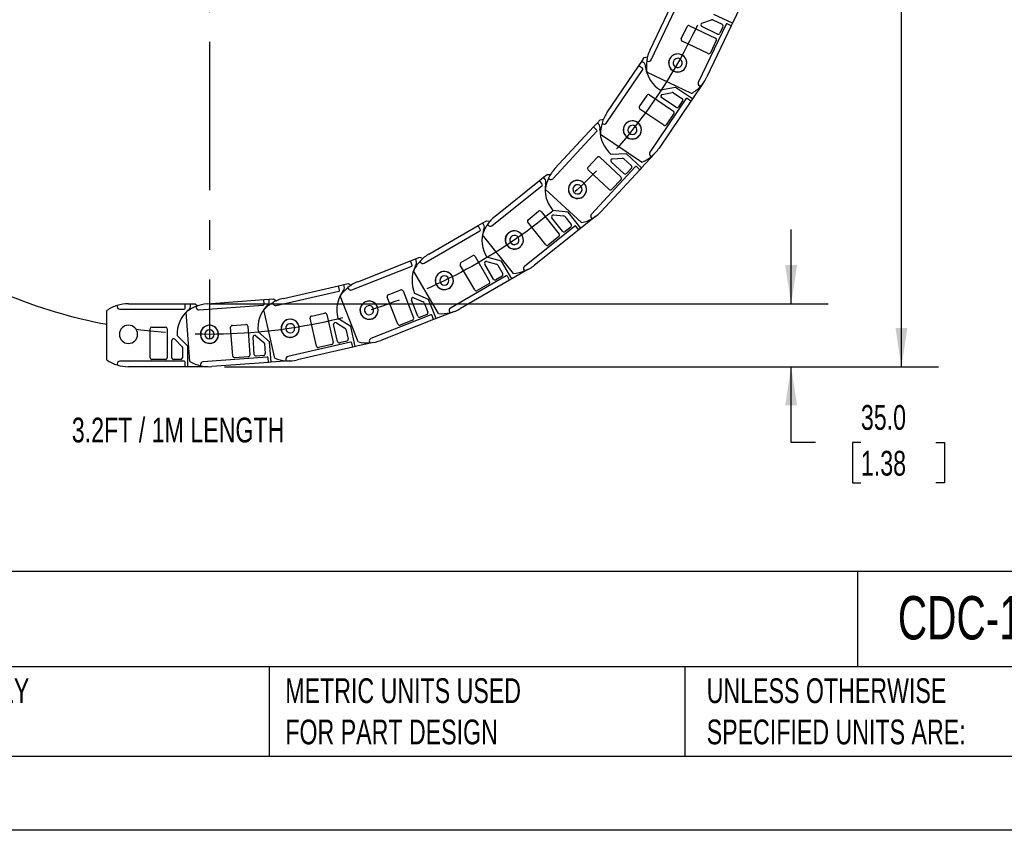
# Model space of a CAD drawing. Header units: millimetres. Extents: x 0 to 1816, y 0 to 1403.
# Tile 2 of 14: x 547 to 1094, y 0 to 450. Entities that reach past the tile are written whole.
import ezdxf

# ---------------------------------------------------------------- set-up
doc = ezdxf.new("R2010")
doc.units = ezdxf.units.MM
doc.header["$LTSCALE"] = 6.5
doc.linetypes.add('CENTERX2', pattern=[20.32, 12.7, -2.54, 2.54, -2.54])
doc.layers.add('CENTER', color=40, linetype='CENTERX2')
doc.layers.add('DIMENSIONS', color=140, linetype='Continuous', lineweight=25)
doc.layers.add('TEXT', color=140, linetype='Continuous', lineweight=25)
doc.styles.add('SLDTEXTSTYLE0', font='TXT', dxfattribs={"width": 0.7})
doc.dimstyles.new('SLDDIMSTYLE2', dxfattribs={"dimtxt": 14.027051, "dimasz": 21.463, "dimexe": 0, "dimexo": 0.0625, "dimgap": 3.506763, "dimtad": 0, "dimtih": 1, "dimtoh": 1, "dimdec": 1, "dimrnd": 1e-09, "dimzin": 12, "dimdsep": 46, "dimtxsty": 'SLDTEXTSTYLE0', "dimsah": 1, "dimcen": 0.09, "dimadec": 0, "dimazin": 3, "dimtfac": 1, "dimtdec": 1, "dimtofl": 0, "dimtmove": 0, "dimatfit": 3, "dimfxl": 0, "dimfrac": 2, "dimtolj": 1, "dimtzin": 12, "dimarcsym": 0})
doc.dimstyles.new('SLDDIMSTYLE3', dxfattribs={"dimtxt": 14.027051, "dimasz": 21.463, "dimexe": 0, "dimexo": 0.0625, "dimgap": 3.506763, "dimtad": 0, "dimtih": 1, "dimtoh": 1, "dimdec": 1, "dimrnd": 1e-09, "dimzin": 4, "dimdsep": 46, "dimtxsty": 'SLDTEXTSTYLE0', "dimsah": 1, "dimcen": 0.09, "dimadec": 0, "dimazin": 1, "dimtfac": 1, "dimtdec": 1, "dimtmove": 0, "dimatfit": 0, "dimfxl": 0, "dimfrac": 2, "dimtolj": 1, "dimtzin": 12, "dimarcsym": 0})

# ---------------------------------------------------------------- blocks, each defined once
blk = doc.blocks.new('_D_2')
at = {"layer": 'DIMENSIONS'}
for p, q in [((701.31, 855.15), (1057.48, 855.15)), ((1036.84, 855.15), (1036.84, 547.53)), ((1010.16, 522.09), (1005.45, 522.09)), ((1005.45, 522.09), (1005.45, 499.8)), ((1063.52, 522.09), (1068.23, 522.09)), ((1068.23, 522.09), (1068.23, 499.8)), ((1005.45, 499.8), (1010.16, 499.8)), ((1068.23, 499.8), (1063.52, 499.8)), ((1036.84, 257.59), (1036.84, 496.66)), ((660.69, 257.59), (1057.48, 257.59))]:
    blk.add_line(p, q, dxfattribs=at)
for points in [[(1036.84, 855.15), (1033.54, 833.69), (1040.14, 833.69)], [(1036.84, 257.59), (1040.14, 279.05), (1033.54, 279.05)]]:
    blk.add_solid(points, dxfattribs=at)
at = {"layer": 'DIMENSIONS', "char_height": 13.758, "attachment_point": 1, "style": 'SLDTEXTSTYLE0'}
for s, insert in [('597.6', (1010.16, 542.97)), ('23.53', (1010.16, 517.54))]:
    blk.add_mtext(s, dxfattribs=dict(at, insert=insert))
blk = doc.blocks.new('_D_3')
at = {"layer": 'DIMENSIONS'}
for p, q in [((975.56, 292.59), (975.56, 333.87)), ((652.69, 292.59), (996.19, 292.59)), ((660.69, 257.59), (996.19, 257.59)), ((975.56, 215.42), (975.56, 257.59)), ((989.03, 215.42), (975.56, 215.42)), ((1014.32, 215.42), (1009.61, 215.42)), ((1009.61, 215.42), (1009.61, 193.12)), ((1056, 215.42), (1060.72, 215.42)), ((1060.72, 215.42), (1060.72, 193.12)), ((1009.61, 193.12), (1014.32, 193.12)), ((1060.72, 193.12), (1056, 193.12))]:
    blk.add_line(p, q, dxfattribs=at)
for points in [[(975.56, 292.59), (978.86, 314.05), (972.26, 314.05)], [(975.56, 257.59), (972.26, 236.13), (978.86, 236.13)]]:
    blk.add_solid(points, dxfattribs=at)
at = {"layer": 'DIMENSIONS', "char_height": 13.758, "attachment_point": 1, "style": 'SLDTEXTSTYLE0'}
for s, insert in [('35.0', (1014.32, 236.29)), ('1.38', (1014.32, 210.86))]:
    blk.add_mtext(s, dxfattribs=dict(at, insert=insert))
blk = doc.blocks.new('SW_CENTERMARKSYMBOL_2')
at = {"layer": 'CENTER', "color": 0}
blk.add_line((0, -5.08), (0, -302.28), dxfattribs=at)

msp = doc.modelspace()

# ---------------------------------------------------------------- linework, layer by layer
for p, q in [((897.18, 433.68), (910.74, 462.11)), ((897.82, 428.05), (913.23, 460.36)), ((947.41, 457.69), (942.98, 448.39)), ((926.03, 448.39), (931.37, 450.28)), ((932.13, 450.24), (937.17, 447.84)), ((942.98, 448.39), (932.69, 453.3)), ((914.51, 439.81), (917.74, 446.58)), ((919.07, 447.05), (933.51, 440.17)), ((939.41, 447.88), (924, 415.57)), ((934.59, 442.42), (925.94, 446.55)), ((942.33, 447.04), (928.77, 418.61)), ((937.64, 446.51), (935.92, 442.89)), ((942.33, 447.04), (940.07, 448.12)), ((942.98, 448.39), (942.33, 447.04)), ((929.42, 431.59), (914.98, 438.48)), ((933.98, 438.83), (930.76, 432.06)), ((890.91, 424.75), (892.59, 427.24)), ((892.59, 427.24), (893.99, 429.31)), ((893.42, 426.68), (892.59, 427.24)), ((893.99, 429.31), (895.79, 429.83)), ((895.34, 427.57), (895.82, 427.34)), ((873.04, 393.01), (893.11, 422.66)), ((873.25, 398.67), (890.91, 424.75)), ((892.98, 423.35), (890.91, 424.75)), ((920.2, 409.4), (895.41, 421.22)), ((911.29, 412.77), (902.97, 411.16)), ((920.73, 406.37), (911.29, 412.77)), ((926.51, 414.91), (920.73, 406.37)), ((924.7, 413.57), (925.18, 413.34)), ((891.3, 402.15), (895.51, 408.36)), ((896.89, 408.63), (910.14, 399.65)), ((917.13, 406.4), (897.05, 376.76)), ((919.89, 405.13), (902.23, 379.05)), ((911.54, 401.73), (903.61, 407.1)), ((903.98, 408.91), (909.53, 409.98)), ((910.28, 409.83), (914.91, 406.69)), ((915.18, 405.3), (912.93, 401.99)), ((919.89, 405.13), (917.82, 406.53)), ((920.73, 406.37), (919.89, 405.13)), ((904.82, 391.79), (891.57, 400.76)), ((867.75, 392.99), (869.44, 394.83)), ((869.44, 394.83), (871.3, 395.08)), ((910.41, 398.27), (906.21, 392.06)), ((843.3, 362.08), (867.58, 388.39)), ((844.35, 367.64), (865.71, 390.79)), ((865.71, 390.79), (867.75, 392.99)), ((867.55, 389.09), (865.71, 390.79)), ((868.48, 392.31), (867.75, 392.99)), ((870.52, 392.91), (870.96, 392.61)), ((892.38, 371.22), (869.64, 386.62)), ((862.72, 368.38), (867.81, 373.89)), ((869.22, 373.94), (880.98, 363.09)), ((884.07, 375.89), (875.61, 375.55)), ((876.27, 373.17), (881.92, 373.39)), ((882.64, 373.13), (886.74, 369.34)), ((892.45, 368.15), (884.07, 375.89)), ((899.44, 375.73), (892.45, 368.15)), ((897.46, 374.67), (897.9, 374.37)), ((874.54, 356.11), (862.78, 366.96)), ((888.89, 368.72), (864.61, 342.41)), ((891.44, 367.05), (870.07, 343.9)), ((882.67, 364.93), (875.63, 371.43)), ((886.8, 367.93), (884.09, 364.99)), ((891.44, 367.05), (889.6, 368.75)), ((892.45, 368.15), (891.44, 367.05)), ((835.72, 360.97), (838.06, 362.85)), ((838.06, 362.85), (840.01, 364.41)), ((838.69, 362.07), (838.06, 362.85)), ((840.01, 364.41), (841.89, 364.38)), ((840.79, 362.35), (841.18, 361.99)), ((881.04, 361.68), (875.95, 356.17)), ((809.27, 335.93), (837.21, 358.32)), ((811.14, 341.27), (835.72, 360.97)), ((837.29, 359.02), (835.72, 360.97)), ((859.17, 337.64), (838.98, 356.27)), ((829.41, 339.26), (835.27, 343.95)), ((836.67, 343.79), (846.68, 331.3)), ((848.63, 332.87), (842.63, 340.35)), ((851.65, 343.49), (843.23, 344.42)), ((843.52, 341.97), (849.15, 341.35)), ((849.82, 340.98), (853.31, 336.62)), ((858.78, 334.59), (851.65, 343.49)), ((866.82, 341.03), (858.78, 334.59)), ((864.7, 340.29), (865.09, 339.93)), ((774.36, 320.17), (801.61, 335.97)), ((801.61, 335.97), (804.21, 337.48)), ((802.86, 333.81), (801.61, 335.97)), ((804.21, 337.48), (806.37, 338.73)), ((804.71, 336.61), (804.21, 337.48)), ((806.37, 338.73), (808.21, 338.42)), ((806.83, 336.58), (807.16, 336.16)), ((855.34, 335.68), (827.4, 313.3)), ((839.26, 325.36), (829.26, 337.85)), ((853.15, 335.21), (850.03, 332.71)), ((857.61, 333.65), (856.04, 335.61)), ((858.78, 334.59), (857.61, 333.65)), ((771.71, 315.17), (802.68, 333.13)), ((821.3, 309.4), (804.13, 330.83)), ((857.61, 333.65), (833.02, 313.96)), ((846.52, 329.9), (840.67, 325.21)), ((764.14, 316.36), (766.93, 317.46)), ((766.93, 317.46), (769.26, 318.37)), ((767.3, 316.53), (766.93, 317.46)), ((769.26, 318.37), (771.04, 317.79)), ((792.12, 315.45), (798.61, 319.21)), ((799.98, 318.84), (808, 305)), ((814.74, 316.31), (806.56, 318.48)), ((731.47, 300.26), (764.78, 313.38)), ((734.84, 304.81), (764.14, 316.36)), ((765.06, 314.03), (764.14, 316.36)), ((769.39, 316.18), (769.66, 315.72)), ((799.78, 300.24), (791.76, 314.08)), ((810.17, 306.26), (805.36, 314.55)), ((806.48, 316.02), (811.95, 314.56)), ((812.56, 314.1), (815.36, 309.27)), ((820.46, 306.44), (814.74, 316.31)), ((779.64, 287.13), (765.86, 310.9)), ((817.23, 308.04), (786.25, 290.08)), ((814.99, 307.9), (811.53, 305.89)), ((819.16, 305.69), (817.91, 307.85)), ((820.46, 306.44), (819.16, 305.69)), ((829.37, 311.61), (820.46, 306.44)), ((827.17, 311.19), (827.5, 310.78)), ((693.46, 295.53), (724.16, 302.56)), ((724.16, 302.56), (727.09, 303.23)), ((724.72, 300.13), (724.16, 302.56)), ((727.09, 303.23), (729.53, 303.79)), ((727.31, 302.26), (727.09, 303.23)), ((729.33, 301.6), (729.52, 301.11)), ((729.53, 303.79), (731.2, 302.95)), ((819.16, 305.69), (791.91, 289.89)), ((807.64, 303.64), (801.15, 299.87)), ((689.45, 291.54), (724.35, 299.53)), ((735.12, 271.35), (725.05, 296.91)), ((757, 281.3), (751.13, 296.18)), ((751.7, 297.48), (758.67, 300.23)), ((759.97, 299.67), (765.83, 284.78)), ((765.98, 295.9), (771.16, 293.64)), ((774.19, 294.95), (766.42, 298.33)), ((601.14, 291.62), (601.14, 291.09)), ((607.44, 292.59), (638.94, 292.59)), ((638.94, 290.09), (638.94, 292.59)), ((638.94, 292.59), (641.94, 292.59)), ((641.94, 291.59), (641.94, 292.59)), ((641.94, 292.59), (644.44, 292.59)), ((644.44, 292.59), (645.83, 291.43)), ((644.95, 291.11), (644.99, 290.57)), ((646.6, 289.19), (682.3, 291.88)), ((651.16, 292.54), (682.57, 294.9)), ((682.57, 294.9), (685.56, 295.13)), ((682.76, 292.41), (682.57, 294.9)), ((685.56, 295.13), (688.06, 295.32)), ((685.64, 294.13), (685.56, 295.13)), ((687.53, 293.18), (687.65, 292.66)), ((688.06, 295.32), (689.58, 294.24)), ((768.16, 285.69), (764.65, 294.61)), ((771.7, 293.09), (773.74, 287.89)), ((778.37, 284.34), (774.19, 294.95)), ((595.44, 261.36), (595.44, 288.82)), ((602.64, 289.59), (638.44, 289.59)), ((641.54, 260.5), (639.48, 287.89)), ((688.74, 262.41), (682.6, 289.18)), ((711.85, 268.97), (708.28, 284.56)), ((709.03, 285.76), (716.34, 287.44)), ((717.54, 286.68), (721.11, 271.09)), ((775.41, 286.4), (742.1, 273.28)), ((773.18, 286.6), (769.46, 285.13)), ((776.97, 283.79), (776.05, 286.12)), ((787.95, 288.12), (778.37, 284.34)), ((785.71, 288.03), (785.98, 287.57)), ((620.44, 279.59), (627.94, 279.59)), ((665.38, 263.53), (664.18, 279.48)), ((665.1, 280.55), (672.58, 281.12)), ((673.65, 280.19), (674.85, 264.24)), ((723.55, 271.65), (721.41, 280.99)), ((722.92, 282.06), (727.71, 279.05)), ((730.9, 279.89), (723.72, 284.4)), ((733.44, 268.78), (730.9, 279.89)), ((776.97, 283.79), (747.66, 272.25)), ((765.27, 283.48), (758.29, 280.73)), ((778.37, 284.34), (776.97, 283.79)), ((619.44, 262.59), (619.44, 278.59)), ((628.94, 278.59), (628.94, 262.59)), ((640.44, 268.99), (634.45, 274.98)), ((677.34, 264.43), (676.62, 273.99)), ((678.27, 274.82), (682.56, 271.13)), ((685.84, 271.48), (679.42, 277.01)), ((728.15, 278.43), (729.4, 272.99)), ((631.44, 262.59), (631.44, 272.18)), ((633.14, 272.88), (637.14, 268.88)), ((637.44, 268.18), (637.44, 262.59)), ((640.44, 257.59), (640.44, 268.99)), ((682.91, 270.45), (683.33, 264.88)), ((686.69, 260.12), (685.84, 271.48)), ((730.82, 271.26), (695.92, 263.27)), ((731.98, 268.45), (701.27, 261.41)), ((720.36, 269.89), (713.05, 268.22)), ((728.65, 271.79), (724.75, 270.89)), ((731.98, 268.45), (731.42, 270.88)), ((733.44, 268.78), (731.98, 268.45)), ((743.48, 271.08), (733.44, 268.78)), ((741.25, 271.33), (741.45, 270.84)), ((684.47, 262.96), (648.77, 260.27)), ((673.93, 263.17), (666.45, 262.6)), ((682.4, 263.8), (678.42, 263.5)), ((601.14, 259.09), (601.14, 258.56)), ((638.44, 260.59), (602.64, 260.59)), ((638.94, 257.59), (607.44, 257.59)), ((627.94, 261.59), (620.44, 261.59)), ((636.44, 261.59), (632.44, 261.59)), ((638.94, 257.59), (638.94, 260.09)), ((640.44, 257.59), (638.94, 257.59)), ((651.61, 257.59), (640.44, 257.59)), ((647.39, 258.66), (647.43, 258.13)), ((685.2, 260), (653.79, 257.64)), ((685.2, 260), (685.01, 262.5)), ((686.69, 260.12), (685.2, 260)), ((696.97, 260.89), (686.69, 260.12)), ((694.8, 261.47), (694.92, 260.95))]:
    msp.add_line(p, q)
at = {"color": 7, "linetype": 'Continuous'}
msp.add_line((1816.12, 0.02), (0.02, 0.02), dxfattribs=at)
for centre, radius, start, end in [((931.7, 449.34), 1, 64.5, 109.5), ((918.64, 446.15), 1, 64.5, 154.5), ((926.37, 447.45), 1, 109.5, 244.5), ((936.74, 446.94), 1, 334.5, 64.5), ((939.86, 447.66), 0.5, 64.5, 154.5), ((915.41, 439.38), 1, 154.5, 244.5), ((933.08, 439.26), 1, 334.5, 64.5), ((935.02, 443.33), 1, 244.5, 334.5), ((916.13, 424.63), 21, 154.4972, 171.9547), ((891.93, 424.3), 2.8, 353.5205, 58.0017), ((916.13, 424.63), 21, 171.9547, 189.3465), ((896.47, 428.7), 1.5, 244.5, 334.5), ((912.52, 426.36), 5.05, 154.5, 334.5), ((912.55, 426.4), 5, 55.9, 235.9), ((912.52, 426.36), 5.05, 334.5, 154.5), ((912.55, 426.4), 5, 235.9, 55.9), ((912.55, 426.4), 2.55, 55.9, 235.9), ((912.55, 426.4), 2.55, 235.9, 55.9), ((929.85, 432.49), 1, 244.5, 334.5), ((892.7, 422.94), 0.5, 325.9, 55.9), ((912.55, 426.4), 18, 187.7103, 237.8432), ((909.81, 427.65), 21, 317.0453, 334.5028), ((909.81, 427.65), 21, 299.6535, 317.0453), ((925.35, 414.92), 1.5, 154.5, 244.5), ((896.33, 407.8), 1, 55.9, 145.9), ((904.17, 407.93), 1, 100.9, 235.9), ((909.72, 409), 1, 55.9, 100.9), ((914.35, 405.87), 1, 325.9, 55.9), ((917.54, 406.12), 0.5, 55.9, 145.9), ((892.13, 401.59), 1, 145.9, 235.9), ((909.58, 398.83), 1, 325.9, 55.9), ((912.11, 402.55), 1, 235.9, 325.9), ((890.64, 386.9), 21, 145.8972, 163.3547), ((887.36, 389.18), 5, 47.3, 227.3), ((887.32, 389.14), 5.05, 325.9, 145.9), ((867.21, 388.72), 0.5, 317.3, 47.3), ((866.66, 390.19), 2.8, 344.9205, 49.4017), ((887.36, 389.18), 18, 179.1103, 229.2432), ((890.64, 386.9), 21, 163.3547, 180.7465), ((871.8, 393.86), 1.5, 235.9, 325.9), ((887.32, 389.14), 5.05, 145.9, 325.9), ((887.36, 389.18), 5, 227.3, 47.3), ((887.36, 389.18), 2.55, 47.3, 227.3), ((887.36, 389.18), 2.55, 227.3, 47.3), ((905.38, 392.62), 1, 235.9, 325.9), ((884.84, 390.82), 21, 308.4453, 325.9028), ((868.54, 373.21), 1, 47.3, 137.3), ((876.31, 372.17), 1, 92.3, 227.3), ((881.96, 372.39), 1, 47.3, 92.3), ((884.84, 390.82), 21, 291.0535, 308.4453), ((898.3, 375.91), 1.5, 145.9, 235.9), ((859.78, 353.4), 21, 137.2972, 154.7547), ((863.46, 367.7), 1, 137.3, 227.3), ((886.07, 368.61), 1, 317.3, 47.3), ((889.26, 368.38), 0.5, 47.3, 137.3), ((836.57, 360.24), 2.8, 336.3205, 40.8017), ((859.78, 353.4), 21, 154.7547, 172.1465), ((842.2, 363.09), 1.5, 227.3, 317.3), ((856.89, 356.14), 5, 38.7, 218.7), ((856.84, 356.11), 5.05, 317.3, 137.3), ((880.3, 362.36), 1, 317.3, 47.3), ((883.35, 365.67), 1, 227.3, 317.3), ((836.9, 358.71), 0.5, 308.7, 38.7), ((856.89, 356.14), 18, 170.5103, 220.6432), ((856.84, 356.11), 5.05, 137.3, 317.3), ((856.89, 356.14), 5, 218.7, 38.7), ((856.89, 356.14), 2.55, 38.7, 218.7), ((856.89, 356.14), 2.55, 218.7, 38.7), ((875.21, 356.85), 1, 227.3, 317.3), ((824.27, 324.88), 21, 128.6972, 146.1547), ((830.04, 338.48), 1, 128.7, 218.7), ((835.89, 343.17), 1, 38.7, 128.7), ((843.41, 340.97), 1, 83.7, 218.7), ((849.04, 340.35), 1, 38.7, 83.7), ((854.64, 358.14), 21, 282.4535, 299.8453), ((865.72, 341.39), 1.5, 137.3, 227.3), ((854.64, 358.14), 21, 299.8453, 317.3028), ((802.43, 333.56), 0.5, 300.1, 30.1), ((824.27, 324.88), 21, 146.1547, 163.5465), ((802.34, 335.12), 2.8, 327.7205, 32.2017), ((808.33, 337.1), 1.5, 218.7, 308.7), ((852.53, 335.99), 1, 308.7, 38.7), ((855.65, 335.29), 0.5, 38.7, 128.7), ((821.82, 328.03), 18, 161.9103, 212.0432), ((821.77, 328.01), 5.05, 128.7, 308.7), ((821.82, 328.03), 5, 30.1, 210.1), ((821.82, 328.03), 5, 210.1, 30.1), ((821.77, 328.01), 5.05, 308.7, 128.7), ((821.82, 328.03), 2.55, 30.1, 210.1), ((821.82, 328.03), 2.55, 210.1, 30.1), ((845.89, 330.68), 1, 308.7, 38.7), ((849.41, 333.49), 1, 218.7, 308.7), ((840.04, 325.99), 1, 218.7, 308.7), ((784.89, 302.01), 21, 120.0972, 137.5547), ((799.11, 318.34), 1, 30.1, 120.1), ((764.59, 313.85), 0.5, 291.5, 21.5), ((782.93, 305.49), 18, 153.3103, 203.4432), ((784.89, 302.01), 21, 137.5547, 154.9465), ((764.74, 315.4), 2.8, 319.1205, 23.6017), ((770.96, 316.47), 1.5, 210.1, 300.1), ((792.63, 314.58), 1, 120.1, 210.1), ((806.22, 315.05), 1, 75.1, 210.1), ((811.69, 313.6), 1, 30.1, 75.1), ((828.34, 312.13), 1.5, 128.7, 218.7), ((819.89, 330.35), 21, 291.2453, 308.7028), ((782.88, 305.47), 5.05, 120.1, 300.1), ((782.93, 305.49), 5, 21.5, 201.5), ((782.93, 305.49), 5, 201.5, 21.5), ((782.88, 305.47), 5.05, 300.1, 120.1), ((782.93, 305.49), 2.55, 21.5, 201.5), ((782.93, 305.49), 2.55, 201.5, 21.5), ((814.49, 308.76), 1, 300.1, 30.1), ((817.48, 307.6), 0.5, 30.1, 120.1), ((819.89, 330.35), 21, 273.8535, 291.2453), ((742.53, 285.27), 21, 128.9547, 146.3465), ((724.61, 301.53), 2.8, 310.5205, 15.0017), ((742.53, 285.27), 21, 111.4972, 128.9547), ((730.92, 301.66), 1.5, 201.5, 291.5), ((807.14, 304.5), 1, 300.1, 30.1), ((811.03, 306.76), 1, 210.1, 300.1), ((698.15, 275.06), 21, 102.8972, 120.3547), ((741.12, 289.01), 18, 144.7103, 194.8432), ((724.24, 300.02), 0.5, 282.9, 12.9), ((752.06, 296.55), 1, 111.5, 201.5), ((759.04, 299.3), 1, 21.5, 111.5), ((765.58, 294.98), 1, 66.5, 201.5), ((800.65, 300.74), 1, 210.1, 300.1), ((607.44, 271.59), 21, 107.4547, 124.8465), ((607.44, 271.59), 21, 89.9972, 107.4547), ((602.64, 291.09), 1.5, 180, 270), ((638.44, 290.09), 0.5, 270, 360), ((652.73, 271.6), 21, 111.7547, 129.1465), ((639.14, 291.49), 2.8, 297.6205, 2.1017), ((652.73, 271.6), 21, 94.2972, 111.7547), ((646.49, 290.69), 1.5, 184.3, 274.3), ((697.31, 278.96), 18, 136.1103, 186.2432), ((682.26, 292.37), 0.5, 274.3, 4.3), ((698.15, 275.06), 21, 120.3547, 137.7465), ((682.86, 293.82), 2.8, 301.9205, 6.4017), ((689.12, 293), 1.5, 192.9, 282.9), ((741.07, 288.99), 5.05, 111.5, 291.5), ((741.12, 289.01), 5, 12.9, 192.9), ((741.12, 289.01), 5, 192.9, 12.9), ((741.12, 289.01), 2.55, 12.9, 192.9), ((741.07, 288.99), 5.05, 291.5, 111.5), ((770.77, 292.72), 1, 21.5, 66.5), ((787.01, 288.78), 1.5, 120.1, 210.1), ((652.44, 275.59), 18, 131.8103, 181.9432), ((709.26, 284.79), 1, 102.9, 192.9), ((716.57, 286.46), 1, 12.9, 102.9), ((741.12, 289.01), 2.55, 192.9, 12.9), ((764.9, 284.41), 1, 291.5, 21.5), ((769.09, 286.06), 1, 201.5, 291.5), ((772.81, 287.53), 1, 291.5, 21.5), ((775.59, 285.93), 0.5, 21.5, 111.5), ((781.38, 308.06), 21, 265.2535, 282.6453), ((781.38, 308.06), 21, 282.6453, 300.1028), ((607.44, 275.59), 5.05, 90, 270), ((607.44, 275.59), 5.05, 270, 90), ((620.44, 278.59), 1, 90, 180), ((627.94, 278.59), 1, 360, 90), ((652.44, 275.59), 5.05, 94.3, 274.3), ((652.44, 275.59), 5, 0, 180), ((652.44, 275.59), 5.05, 274.3, 94.3), ((665.17, 279.56), 1, 94.3, 184.3), ((672.65, 280.12), 1, 4.3, 94.3), ((697.25, 278.96), 5.05, 102.9, 282.9), ((697.31, 278.96), 5, 4.3, 184.3), ((697.31, 278.96), 5, 184.3, 4.3), ((697.31, 278.96), 2.55, 4.3, 184.3), ((697.31, 278.96), 2.55, 184.3, 4.3), ((697.25, 278.96), 5.05, 282.9, 102.9), ((722.39, 281.21), 1, 57.9, 192.9), ((727.18, 278.21), 1, 12.9, 57.9), ((757.93, 281.66), 1, 201.5, 291.5), ((652.44, 275.59), 5, 180, 0), ((652.44, 275.59), 2.55, 0, 180), ((652.44, 275.59), 2.55, 180, 0), ((677.62, 274.06), 1, 49.3, 184.3), ((632.44, 272.18), 1, 45, 180), ((636.44, 268.18), 1, 0, 45), ((681.91, 270.37), 1, 4.3, 49.3), ((712.83, 269.19), 1, 192.9, 282.9), ((720.14, 270.87), 1, 282.9, 12.9), ((724.53, 271.87), 1, 192.9, 282.9), ((728.43, 272.76), 1, 282.9, 12.9), ((730.93, 270.77), 0.5, 12.9, 102.9), ((739.97, 291.79), 21, 256.6535, 274.0453), ((742.65, 271.88), 1.5, 111.5, 201.5), ((739.97, 291.79), 21, 274.0453, 291.5028), ((620.44, 262.59), 1, 180, 270), ((627.94, 262.59), 1, 270, 0), ((632.44, 262.59), 1, 180, 270), ((636.44, 262.59), 1, 270, 0), ((666.37, 263.6), 1, 184.3, 274.3), ((673.85, 264.16), 1, 274.3, 4.3), ((678.34, 264.5), 1, 184.3, 274.3), ((682.33, 264.8), 1, 274.3, 4.3), ((684.51, 262.46), 0.5, 4.3, 94.3), ((696.26, 261.81), 1.5, 102.9, 192.9), ((607.44, 278.59), 21, 235.1535, 252.5453), ((602.64, 259.09), 1.5, 90, 180), ((607.44, 278.59), 21, 252.5453, 270.0028), ((638.44, 260.09), 0.5, 0, 90), ((652.21, 278.58), 21, 239.4535, 256.8453), ((648.89, 258.78), 1.5, 94.3, 184.3), ((652.21, 278.58), 21, 256.8453, 274.3028), ((696.58, 281.88), 21, 248.0535, 265.4453), ((696.58, 281.88), 21, 265.4453, 282.9028)]:
    msp.add_arc(centre, radius, start, end)
at = {"layer": 'CENTER'}
msp.add_circle((652.42, 575.31), 299.74, dxfattribs=at)
at = {"layer": 'TEXT'}
for p, q in [((1774.82, 143.82), (41.27, 143.82)), ((1012.43, 143.82), (1012.43, 90.8)), ((1774.82, 90.8), (41.27, 90.8)), ((685.65, 90.8), (685.65, 41.27)), ((916.49, 90.8), (916.49, 41.27)), ((41.27, 41.27), (1774.82, 41.27))]:
    msp.add_line(p, q, dxfattribs=at)

# ---------------------------------------------------------------- block references
at = {"layer": 'CENTER'}
msp.add_blockref('SW_CENTERMARKSYMBOL_2', (652.42, 575.31), dxfattribs=at)

# ---------------------------------------------------------------- texts
at = {"layer": 'DIMENSIONS', "insert": (575.95, 229.3), "char_height": 13.7583, "attachment_point": 1, "style": 'SLDTEXTSTYLE0'}
msp.add_mtext('3.2FT / 1M LENGTH', dxfattribs=at)
at = {"layer": 'TEXT', "attachment_point": 1, "style": 'SLDTEXTSTYLE0'}
for s, insert, char_height in [('MURRPLASTIK MP3000 CABLE DRAG CHAIN', (51.78, 130.15), 24.0771), ('CDC-10X24R118N', (1034.85, 130.15), 24.0771), ("PART DIMENSIONS MAY DIFFER SLIGHTLY ^JDUE TO MANUFACTURER'S VARIANCES", (285.43, 84.48), 13.7583), ('METRIC UNITS USED ^JFOR PART DESIGN', (694.55, 84.48), 13.7583), ('UNLESS OTHERWISE ^JSPECIFIED UNITS ARE:', (928.65, 84.48), 13.7583)]:
    msp.add_mtext(s, dxfattribs=dict(at, insert=insert, char_height=char_height))

# ---------------------------------------------------------------- dimensions: what is measured, and where the dimension line sits
at = {"layer": 'DIMENSIONS'}
for base, p1, p2, dimstyle, picture, middle in [((1036.84, 855.15), (652.44, 257.59), (693.05, 855.15), 'SLDDIMSTYLE2', '_D_2', (1036.84, 522.09)), ((975.56, 257.59), (644.44, 292.59), (652.44, 257.59), 'SLDDIMSTYLE3', '_D_3', (975.56, 215.42))]:
    dim = msp.add_linear_dim(base=base, p1=p1, p2=p2, angle=90, dimstyle=dimstyle, dxfattribs=at)
    dim.commit()
    dim.dimension.update_dxf_attribs({"geometry": picture, "text_midpoint": middle, "dimtype": 160})

doc.saveas('drawing.dxf')
